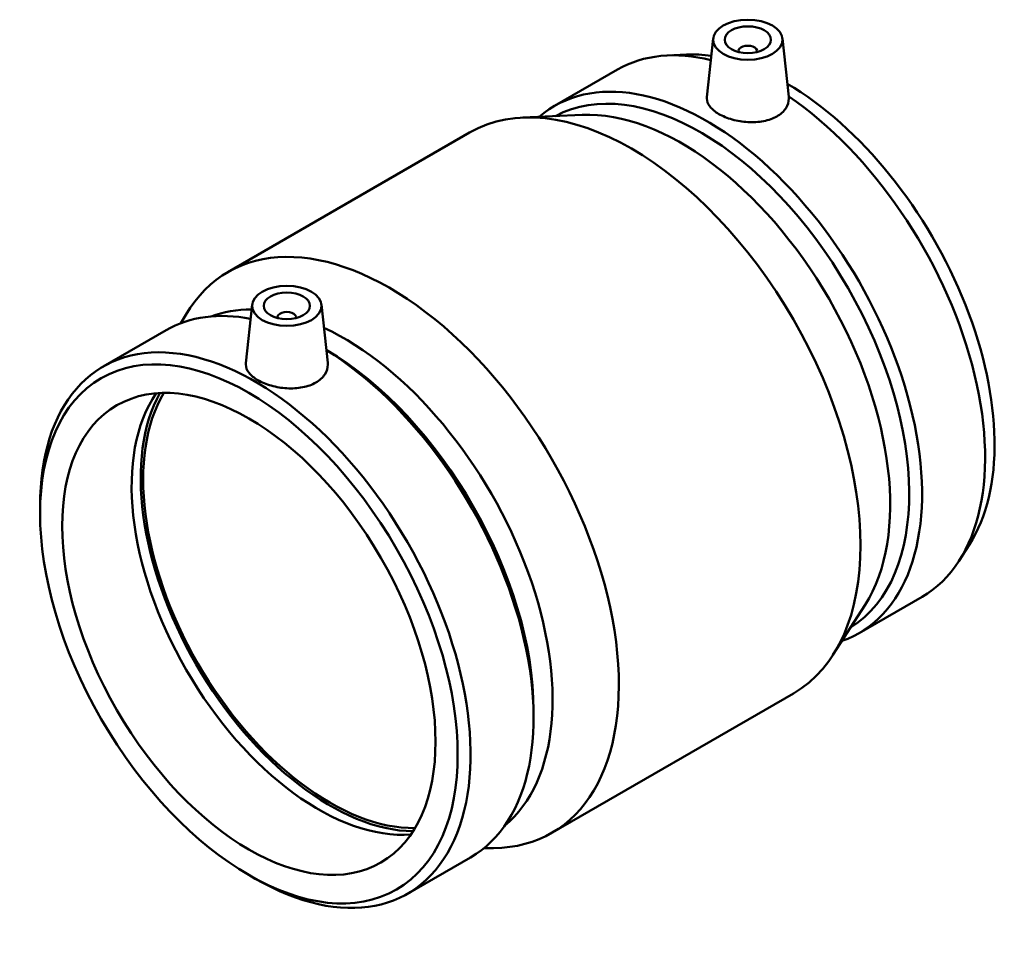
# Model space of a CAD drawing. Header units: inches. Extents: x -28 to 80, y -45 to 84.
# Tile 6 of 6: x 72 to 80, y 76 to 84. Entities that reach past the tile are written whole.
import ezdxf

# ---------------------------------------------------------------- set-up
doc = ezdxf.new("R2010")
doc.units = ezdxf.units.IN
doc.header["$MEASUREMENT"] = 0
doc.layers.add('Visible (ANSI)', color=7, linetype='Continuous', lineweight=50)

msp = doc.modelspace()

# ---------------------------------------------------------------- linework, layer by layer
at = {"layer": 'Visible (ANSI)'}
for p, q in [((77.5749, 84.0642), (77.5213, 83.5652)), ((78.1643, 84.0642), (78.2177, 83.5676)), ((77.7909, 83.9495), (77.7909, 83.9573)), ((77.9484, 83.9495), (77.9484, 83.9573)), ((77.3486, 83.9275), (77.1868, 83.9201)), ((76.2259, 83.4904), (76.762, 83.7999)), ((76.4604, 83.4147), (75.9542, 83.3913)), ((73.4468, 82.0767), (75.5024, 83.2635)), ((73.6529, 81.7999), (73.5994, 81.3008)), ((74.2424, 81.7999), (74.2957, 81.3032)), ((73.0456, 81.6415), (73.0878, 81.713)), ((73.8689, 81.6929), (73.8689, 81.6852)), ((74.0264, 81.6929), (74.0264, 81.6852)), ((72.3848, 81.2727), (72.9208, 81.5822)), ((71.8484, 80.0238), (71.8484, 80.0872)), ((79.7555, 79.7586), (79.6681, 79.6222)), ((78.8673, 79.2458), (78.594, 78.8191)), ((78.8156, 79.0049), (79.3517, 79.3144)), ((76.2018, 77.3049), (78.2574, 78.4917)), ((76.0469, 78.3457), (76.0469, 78.2822)), ((75.6243, 77.1751), (75.7073, 77.1759)), ((74.9745, 76.7872), (75.5105, 77.0967)), ((73.6247, 76.9472), (73.6796, 76.9155))]:
    msp.add_line(p, q, dxfattribs=at)
for centre, major_axis in [((77.8696, 84.0537), (0.2953, 0)), ((77.8696, 84.0537), (0.1969, 0)), ((73.9477, 81.7893), (0.2953, 0)), ((73.9477, 81.7893), (-0.1969, 0)), ((73.6247, 78.9982), (-1.256, 2.1755)), ((73.6247, 78.9982), (-1.123, 1.9451))]:
    msp.add_ellipse(centre, major_axis=major_axis, ratio=0.57735, dxfattribs=at)
for centre, major_axis, start_param, end_param in [((78.0569, 81.5572), (-1.2948, 2.2427), 5.775302, 6.283185), ((77.8696, 83.9573), (-0.0787, 0), 2.963882, 6.460896), ((78.1926, 81.6355), (-1.256, 2.1755), 5.862429, 5.992933), ((77.5208, 81.2477), (-1.2948, 2.2427), 3.034691, 6.390087), ((77.4659, 81.2159), (-1.256, 2.1755), 3.159727, 6.265051), ((76.8799, 80.8776), (-1.3775, 2.3859), 3.141593, 6.283185), ((78.1926, 81.6355), (1.256, -2.1755), 0.290253, 2.348819), ((78.0569, 81.5572), (1.2948, -2.2427), 0, 2.26847), ((77.3044, 81.1227), (-1.256, 2.1755), 3.431845, 5.992933), ((74.8243, 79.6908), (-1.3775, 2.3859), 2.826614, 6.598164), ((74.4321, 79.4644), (-1.256, 2.1755), 5.954742, 6.186926), ((73.6796, 79.03), (-1.2948, 2.2427), 2.356194, 7.068583), ((74.2157, 79.3395), (-1.2948, 2.2427), 5.817602, 6.283185), ((73.9477, 81.6929), (-0.0787, 0), 2.963882, 6.460896), ((74.4321, 79.4644), (1.256, -2.1755), 0.09626, 2.451297), ((74.2706, 79.3712), (1.256, -2.1755), 0.785398, 2.348819), ((74.2157, 79.3395), (1.2948, -2.2427), 0, 2.318943), ((74.2157, 79.3395), (1.123, -1.9451), 3.407858, 6.01692), ((74.3138, 79.3961), (1.1378, -1.9707), 3.471676, 5.953102), ((74.3138, 79.3961), (1.123, -1.9451), 3.453455, 5.971323)]:
    msp.add_ellipse(centre, major_axis=major_axis, ratio=0.57735, start_param=start_param, end_param=end_param, dxfattribs=at)
for points, knots in [([(78.2177, 83.5676), (78.2182, 83.5629), (78.2184, 83.5583), (78.2187, 83.526), (78.2101, 83.4964), (78.1748, 83.443), (78.1481, 83.4192), (78.117, 83.4013), (78.086, 83.3834), (78.0467, 83.369), (77.9606, 83.3523), (77.9138, 83.35), (77.8263, 83.3551), (77.7797, 83.3628), (77.6939, 83.3871), (77.6547, 83.4037), (77.5927, 83.4395), (77.5658, 83.4611), (77.5299, 83.507), (77.521, 83.5313), (77.5208, 83.5578), (77.521, 83.5615), (77.5214, 83.5652)], [-0.724283, -0.724283, -0.724283, -0.724283, -0.668863, -0.668863, -0.334431, -0.334431, 0, 0, 0, 0.334431, 0.334431, 0.668863, 0.668863, 1.002831, 1.002831, 1.336799, 1.336799, 1.670766, 1.670766, 2.004734, 2.004734, 2.058143, 2.058143, 2.058143, 2.058143]), ([(74.2957, 81.3032), (74.2962, 81.2986), (74.2964, 81.2939), (74.2967, 81.2616), (74.2882, 81.232), (74.2529, 81.1786), (74.2261, 81.1549), (74.164, 81.1191), (74.1247, 81.1046), (74.0386, 81.0879), (73.9918, 81.0856), (73.9043, 81.0907), (73.8577, 81.0985), (73.7719, 81.1228), (73.7327, 81.1393), (73.6707, 81.1751), (73.6438, 81.1967), (73.608, 81.2426), (73.599, 81.267), (73.5988, 81.2934), (73.599, 81.2971), (73.5994, 81.3008)], [1.949313, 1.949313, 1.949313, 1.949313, 2.004734, 2.004734, 2.339166, 2.339166, 2.673597, 2.673597, 3.008029, 3.008029, 3.34246, 3.34246, 3.676428, 3.676428, 4.010396, 4.010396, 4.344363, 4.344363, 4.678331, 4.678331, 4.73174, 4.73174, 4.73174, 4.73174])]:
    msp.add_open_spline(points, degree=3, knots=knots, dxfattribs=at)

doc.saveas('drawing.dxf')
